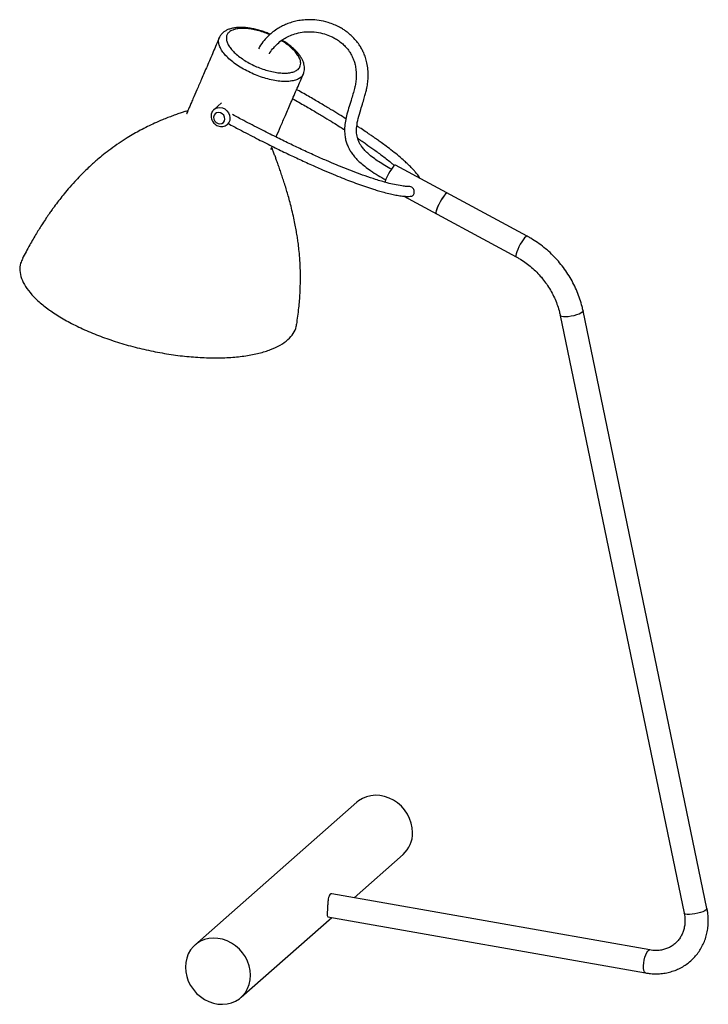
# Paper-space layout '_Dimétrica' of a CAD drawing. Header units: millimetres. Extents: x -140 to 205, y -36 to 458.
import ezdxf

# ---------------------------------------------------------------- set-up
doc = ezdxf.new("R2010")
doc.units = ezdxf.units.MM

psp = doc.layouts.new('_Dimétrica')

# ---------------------------------------------------------------- linework, layer by layer
at = {"color": 7, "linetype": 'Continuous', "lineweight": 25}
for p, q in [((-38.9, 416.67), (-42.62, 413.39)), ((-36.01, 405.89), (-35.5, 406.33)), ((114.51, 349.73), (48.49, 385.41)), ((52.69, 369.85), (108.94, 339.44)), ((204.8, 12.18), (142.6, 312.26)), ((131.14, 309.89), (193.34, 9.8)), ((29.08, 65.48), (-52.23, -6.23)), ((27.65, 17.55), (52.23, 39.23)), ((176.05, -8.7), (16.57, 19.51)), ((-29.08, -32.48), (16.43, 7.65)), ((14.54, 7.99), (174.01, -20.23))]:
    psp.add_line(p, q, dxfattribs=at)
at = {"color": 7, "linetype": 'Continuous', "lineweight": 25, "flags": 128}
for points in [[(-42.62, 410.42), (-42.83, 409.48), (-42.7, 408.49), (-42.25, 407.57), (-41.53, 406.81), (-40.62, 406.33), (-39.65, 406.16), (-38.72, 406.34), (-37.95, 406.85), (-37.43, 407.61), (-37.22, 408.54), (-37.35, 409.53), (-37.8, 410.46), (-38.52, 411.21), (-39.42, 411.7), (-40.4, 411.86), (-41.33, 411.68), (-42.1, 411.18), (-42.62, 410.42)], [(48.49, 385.41), (48.48, 385.42), (48.15, 385.36), (47.66, 384.98), (47.05, 384.31), (46.36, 383.38), (45.63, 382.25), (44.9, 381), (44.23, 379.71), (43.64, 378.44)], [(43.64, 378.44), (43.19, 377.3), (43.04, 376.84)], [(73.75, 371.08), (73.17, 370.47), (72.49, 369.6), (71.77, 368.52), (71.03, 367.29), (70.34, 366), (69.73, 364.72), (69.24, 363.54), (68.91, 362.53), (68.74, 361.75), (68.77, 361.25), (68.88, 361.09)], [(74.45, 371.39), (74.43, 371.39), (74.1, 371.33), (73.61, 370.95), (73.01, 370.28), (72.31, 369.35), (71.58, 368.22), (70.86, 366.97), (70.18, 365.68), (69.6, 364.41)], [(74.45, 371.39), (74.2, 371.38), (73.75, 371.08)], [(69.6, 364.41), (69.14, 363.27), (68.85, 362.31), (68.73, 361.6), (68.8, 361.18), (68.88, 361.09)], [(57.03, 50.29), (56.86, 52.66), (56.37, 55.03), (55.55, 57.33), (54.43, 59.54), (53.03, 61.6), (51.38, 63.48), (49.51, 65.12), (47.46, 66.51), (45.27, 67.61), (42.99, 68.39), (40.66, 68.86), (38.33, 68.98), (36.05, 68.77), (33.86, 68.22), (31.81, 67.35), (29.94, 66.18), (29.08, 65.48)], [(-24.29, -21.42), (-24.46, -19.05), (-24.95, -16.69), (-25.77, -14.38), (-26.89, -12.17), (-28.29, -10.11), (-29.94, -8.24), (-31.81, -6.59), (-33.86, -5.21), (-36.05, -4.11), (-38.33, -3.32), (-40.66, -2.86), (-42.99, -2.73), (-45.27, -2.95), (-47.46, -3.49), (-49.51, -4.36), (-51.38, -5.54), (-53.03, -7), (-54.43, -8.7), (-55.55, -10.63), (-56.37, -12.73), (-56.86, -14.97), (-57.03, -17.3), (-56.86, -19.67), (-56.37, -22.03), (-55.55, -24.34), (-54.43, -26.54), (-53.03, -28.6), (-51.38, -30.48), (-49.51, -32.12), (-47.46, -33.51), (-45.27, -34.61), (-42.99, -35.4), (-40.66, -35.86), (-38.33, -35.98), (-36.05, -35.77), (-33.86, -35.22), (-31.81, -34.35), (-29.94, -33.18), (-28.29, -31.72), (-26.89, -30.01), (-25.77, -28.09), (-24.95, -25.99), (-24.46, -23.75), (-24.29, -21.42)]]:
    psp.add_lwpolyline(points, dxfattribs=at)
at = {"color": 8, "linetype": 'Continuous', "lineweight": 25, "flags": 128}
for points in [[(-42.68, 413.34), (-42.09, 413.78), (-40.97, 414.26), (-39.73, 414.39), (-38.45, 414.16), (-37.25, 413.6), (-36.19, 412.75), (-35.37, 411.67), (-34.84, 410.43), (-34.64, 409.14), (-34.79, 407.88), (-35.27, 406.76), (-36.02, 405.88)], [(113.81, 349.42), (113.23, 348.82), (112.55, 347.94), (111.83, 346.86), (111.09, 345.64), (110.4, 344.34), (109.79, 343.07), (109.3, 341.88), (108.97, 340.87), (108.8, 340.09), (108.83, 339.6), (108.94, 339.44)], [(114.51, 349.73), (114.26, 349.72), (113.81, 349.42)], [(142.22, 311.56), (141.54, 311.09), (140.56, 310.62), (139.35, 310.18), (137.99, 309.8), (136.56, 309.49), (135.14, 309.29), (133.84, 309.2), (132.72, 309.22), (131.87, 309.36), (131.33, 309.61), (131.14, 309.89)], [(142.6, 312.26), (142.57, 312), (142.22, 311.56)], [(204.42, 11.47), (203.74, 11), (202.76, 10.53), (201.56, 10.09), (200.19, 9.71), (198.76, 9.4), (197.34, 9.2), (196.04, 9.11), (194.92, 9.13), (194.07, 9.28), (193.53, 9.53), (193.34, 9.8)], [(204.8, 12.18), (204.77, 11.91), (204.42, 11.47)], [(174.01, -20.23), (173.79, -20.14), (173.41, -19.7), (173.13, -18.94), (172.97, -17.89), (172.94, -16.63), (173.05, -15.23), (173.27, -13.79), (173.61, -12.38), (174.03, -11.11), (174.52, -10.05), (175.04, -9.26), (175.56, -8.81), (176.04, -8.7)]]:
    psp.add_lwpolyline(points, dxfattribs=at)
at = {"color": 7, "linetype": 'Continuous', "lineweight": 25}
psp.add_arc((42.47, 50.03), 14.56, 312.1126, 1.0231, dxfattribs=at)
for points, knots in [([(46.36, 383.35), (45.28, 383.95), (43.09, 385.16), (40.09, 387.06), (37.2, 389.08), (34.75, 391.09), (32.77, 393.08), (31.48, 394.7), (30.36, 396.45), (29.37, 398.65), (28.82, 401.63), (28.93, 405.08), (29.69, 409.06), (30.87, 413.01), (32.03, 416.63), (32.91, 419.51), (33.58, 421.94), (34.14, 424.38), (34.57, 427.07), (34.79, 430.2), (34.68, 433.45), (34.2, 436.61), (33.44, 439.37), (32.57, 441.63), (31.62, 443.59), (30.49, 445.51), (29.01, 447.57), (27.23, 449.56), (25.42, 451.23), (23.78, 452.52), (22.12, 453.65), (20.13, 454.81), (17.59, 456.02), (14.18, 457.25), (10.21, 458.14), (6.06, 458.49), (2.39, 458.36), (-0.81, 457.88), (-3.65, 457.17), (-6.1, 456.3), (-8.4, 455.27), (-10.7, 453.99), (-13.02, 452.37), (-15.35, 450.37), (-17.63, 447.89), (-19.35, 445.69), (-20.12, 444.2), (-20.28, 443.89)], [0, 0, 0, 0, 0.02719, 0.054856, 0.077497, 0.103894, 0.123379, 0.137886, 0.148708, 0.168251, 0.19037, 0.21672, 0.248339, 0.285952, 0.314981, 0.339022, 0.357355, 0.374346, 0.397324, 0.420308, 0.446182, 0.470688, 0.491478, 0.509, 0.523575, 0.538806, 0.557247, 0.578227, 0.59636, 0.61049, 0.623342, 0.640016, 0.660724, 0.685072, 0.720155, 0.751727, 0.7797, 0.804721, 0.826845, 0.848415, 0.866062, 0.886629, 0.911052, 0.933667, 0.960375, 0.991592, 1, 1, 1, 1]), ([(-14.38, 451.14), (-15.08, 451.43), (-16.61, 452.07), (-18.99, 452.86), (-21.47, 453.55), (-23.94, 454.08), (-26.35, 454.43), (-28.67, 454.59), (-30.89, 454.55), (-32.98, 454.3), (-34.84, 453.83), (-36.44, 453.16), (-37.75, 452.34), (-38.85, 451.3), (-39.6, 450.32), (-39.86, 449.64), (-39.94, 449.42)], [0, 0, 0, 0, 0.066518, 0.143549, 0.220435, 0.29841, 0.377437, 0.455876, 0.536257, 0.617443, 0.699252, 0.771171, 0.838756, 0.902144, 0.96993, 1, 1, 1, 1]), ([(-14.83, 441.37), (-14.76, 441.5), (-14.19, 442.6), (-12.84, 444.26), (-10.71, 446.53), (-8.37, 448.38), (-5.69, 449.95), (-2.77, 451.19), (0.62, 452.09), (4.52, 452.52), (8.67, 452.31), (12.62, 451.47), (15.68, 450.32), (17.98, 449.15), (19.94, 447.91), (21.89, 446.38), (23.71, 444.55), (25.19, 442.66), (26.31, 440.8), (27.11, 439.12), (27.73, 437.48), (28.28, 435.5), (28.71, 432.89), (28.79, 429.97), (28.53, 427.14), (28.04, 424.51), (27.32, 421.76), (26.34, 418.53), (25.19, 414.96), (24.07, 411.2), (23.27, 407.64), (22.84, 404.07), (22.89, 400.94), (23.36, 398.24), (23.99, 396.09), (24.84, 394.1), (25.91, 392.23), (27.15, 390.47), (28.7, 388.65), (30.65, 386.72), (33.1, 384.67), (36.15, 382.46), (39.67, 380.21), (42.23, 378.78), (43.51, 378.07)], [0, 0, 0, 0, 0.003955, 0.032948, 0.057108, 0.087414, 0.112872, 0.14039, 0.171356, 0.204929, 0.240742, 0.275387, 0.303452, 0.318893, 0.336402, 0.35771, 0.376189, 0.395995, 0.412958, 0.426571, 0.43945, 0.454207, 0.475851, 0.503532, 0.526162, 0.547104, 0.571456, 0.598541, 0.633148, 0.666958, 0.697371, 0.72421, 0.754954, 0.772744, 0.789186, 0.807734, 0.822998, 0.839113, 0.857357, 0.878203, 0.902496, 0.931295, 0.965712, 1, 1, 1, 1]), ([(-39.99, 449.43), (-41.01, 447.04), (-43.06, 442.22), (-46.03, 435.29), (-48.76, 428.92), (-51.11, 423.47), (-52.89, 419.36), (-54.17, 416.41), (-55.02, 414.46), (-55.69, 412.93), (-56.16, 411.84), (-56.41, 411.26), (-56.51, 411.02), (-56.53, 410.99), (-56.53, 410.98), (-56.53, 410.97), (-56.53, 410.97), (-56.53, 410.97), (-56.53, 410.97)], [0, 0, 0, 0, 0.186863, 0.376078, 0.54154, 0.683132, 0.800409, 0.861073, 0.911811, 0.95186, 0.979757, 0.995353, 0.997326, 0.997721, 0.99818, 0.998757, 0.999478, 1, 1, 1, 1]), ([(2.21, 431.26), (2.31, 431.47), (2.62, 432.11), (2.81, 433.31), (2.82, 434.77), (2.53, 436.28), (1.96, 437.85), (1.1, 439.47), (-0.06, 441.11), (-1.51, 442.75), (-3.19, 444.35), (-5.08, 445.88), (-6.86, 447.15), (-8.06, 447.87), (-8.52, 448.15)], [0, 0, 0, 0, 0.037181, 0.115222, 0.193616, 0.276158, 0.363413, 0.455838, 0.553445, 0.650367, 0.749192, 0.846057, 0.940947, 1, 1, 1, 1]), ([(-11.48, 399.48), (-11.47, 399.51), (-10.72, 401.3), (-9.17, 404.93), (-6.71, 410.66), (-3.92, 417.09), (-0.88, 424.06), (1.21, 428.86), (2.25, 431.25)], [0, 0, 0, 0, 0.002827, 0.161834, 0.336206, 0.539137, 0.770627, 1, 1, 1, 1]), ([(23.56, 408.66), (22.4, 409.39), (19.85, 410.99), (15.68, 413.54), (10.83, 416.44), (5.3, 419.67), (1.23, 422.02), (-1.03, 423.29), (-1.18, 423.37)], [0, 0, 0, 0, 0.144499, 0.317357, 0.513116, 0.734032, 0.982612, 1, 1, 1, 1]), ([(-3.19, 418.76), (-3.17, 418.75), (-1.08, 417.58), (2.78, 415.35), (8.18, 412.2), (12.86, 409.4), (16.9, 406.93), (20.2, 404.87), (22.15, 403.63), (22.96, 403.11)], [0, 0, 0, 0, 0.001552, 0.232407, 0.435587, 0.613681, 0.768999, 0.903588, 1, 1, 1, 1]), ([(-55.56, 412.54), (-55.57, 412.57), (-55.59, 412.65), (-55.95, 412.66), (-56.92, 412.41), (-58.63, 411.86), (-60.88, 411.09), (-63.31, 410.22), (-65.87, 409.24), (-68.96, 408), (-72.36, 406.51), (-76.09, 404.74), (-79.54, 402.97), (-82.92, 401.09), (-86.5, 398.96), (-90.4, 396.42), (-94.39, 393.6), (-97.97, 390.83), (-100.66, 388.61), (-102.8, 386.74), (-104.76, 384.98), (-107.14, 382.73), (-109.8, 380.07), (-112.77, 376.93), (-115.65, 373.66), (-118.35, 370.42), (-120.67, 367.47), (-122.49, 365.05), (-124, 362.97), (-125.33, 361.09), (-126.95, 358.72), (-129.16, 355.37), (-131.96, 350.87), (-135.34, 345.06), (-137.61, 340.77), (-138.83, 338.48)], [0, 0, 0, 0, 0.005939, 0.014679, 0.031478, 0.048651, 0.068661, 0.090657, 0.113931, 0.138456, 0.176307, 0.210134, 0.245249, 0.277091, 0.311161, 0.354277, 0.399008, 0.438928, 0.472808, 0.490782, 0.513157, 0.541625, 0.575993, 0.610342, 0.65283, 0.688105, 0.71896, 0.749582, 0.764882, 0.783444, 0.807216, 0.836105, 0.882376, 0.937171, 1, 1, 1, 1]), ([(-43.75, 411.83), (-43.84, 411.58), (-44.07, 410.95), (-44.17, 409.87), (-43.99, 408.67), (-43.53, 407.51), (-42.79, 406.48), (-41.83, 405.64), (-40.69, 405.05), (-39.45, 404.76), (-38.19, 404.79), (-37.04, 405.18), (-36.29, 405.57), (-36.02, 405.88), (-36.02, 405.89)], [0, 0, 0, 0, 0.062866, 0.153251, 0.244375, 0.336794, 0.430458, 0.52516, 0.620576, 0.716224, 0.811405, 0.905344, 0.997615, 1, 1, 1, 1]), ([(-42.65, 413.31), (-42.81, 413.18), (-43.25, 412.8), (-43.56, 412.25), (-43.73, 411.87), (-43.75, 411.83)], [0, 0, 0, 0, 0.328144, 0.929068, 1, 1, 1, 1]), ([(54.64, 374.74), (54.44, 374.73), (53.55, 374.71), (51.27, 374.99), (48.02, 375.57), (44.54, 376.42), (41.4, 377.3), (37.71, 378.43), (33.25, 379.93), (28.09, 381.83), (23.25, 383.72), (18.49, 385.66), (13.48, 387.8), (7.64, 390.38), (1.43, 393.24), (-5.12, 396.35), (-11.97, 399.71), (-19.59, 403.55), (-26.8, 407.28), (-31.45, 409.77), (-33.31, 410.77)], [0, 0, 0, 0, 0.008632, 0.038325, 0.082627, 0.122526, 0.155087, 0.186844, 0.244268, 0.301401, 0.356992, 0.404035, 0.459474, 0.524452, 0.600266, 0.669705, 0.747859, 0.835649, 0.934086, 1, 1, 1, 1]), ([(-35.55, 406.3), (-33.67, 405.29), (-28.97, 402.77), (-21.65, 398.99), (-13.91, 395.08), (-6.95, 391.68), (-0.31, 388.53), (5.98, 385.64), (11.89, 383.04), (16.96, 380.89), (22.66, 378.56), (29.37, 375.98), (35.55, 373.86), (40, 372.5), (42.84, 371.7), (45.71, 370.98), (48.61, 370.37), (51.36, 369.93), (54.01, 369.67), (55.55, 369.75), (56.28, 369.79)], [0, 0, 0, 0, 0.063613, 0.159657, 0.245213, 0.321294, 0.388819, 0.462458, 0.52549, 0.579195, 0.624692, 0.70719, 0.791473, 0.81917, 0.847511, 0.881601, 0.910308, 0.94071, 0.972038, 1, 1, 1, 1]), ([(60.6, 378.87), (60.49, 379.07), (60.03, 379.94), (58.96, 381.31), (57.62, 382.89), (56.25, 384.33), (54.72, 385.85), (52.7, 387.71), (50.11, 389.94), (47.04, 392.42), (44.03, 394.73), (41.5, 396.6), (39.68, 397.9), (38.34, 398.85), (37.06, 399.75), (35.36, 400.92), (33.11, 402.45), (30.95, 403.9), (29.52, 404.83), (29.05, 405.13)], [0, 0, 0, 0, 0.020308, 0.088611, 0.140956, 0.191719, 0.247342, 0.308305, 0.398766, 0.499434, 0.591553, 0.665642, 0.718167, 0.745297, 0.778479, 0.825027, 0.885983, 0.962698, 1, 1, 1, 1]), ([(29.46, 398.87), (29.61, 398.77), (30.36, 398.28), (31.75, 397.33), (34.32, 395.57), (37.82, 393.11), (42.2, 389.86), (45.65, 387.16), (47.53, 385.55), (47.96, 385.17)], [0, 0, 0, 0, 0.023011, 0.111764, 0.212093, 0.416344, 0.656889, 0.920763, 1, 1, 1, 1]), ([(-14.06, 393.46), (-14.06, 393.46), (-14.05, 393.45), (-14.02, 393.51), (-13.95, 393.64), (-13.82, 393.93), (-13.63, 394.37), (-13.48, 394.73), (-13.42, 394.86)], [0, 0, 0, 0, 0.081699, 0.226249, 0.364082, 0.502585, 0.810481, 1, 1, 1, 1]), ([(-1.11, 305.54), (-0.74, 308.25), (-0.03, 313.4), (0.57, 320.84), (0.79, 327.56), (0.7, 333.48), (0.41, 338.57), (0.03, 342.8), (-0.39, 346.26), (-0.82, 349.29), (-1.3, 352.21), (-1.88, 355.37), (-2.62, 358.95), (-3.49, 362.75), (-4.44, 366.48), (-5.35, 369.8), (-6.24, 372.85), (-7.12, 375.73), (-8.03, 378.56), (-8.9, 381.2), (-9.78, 383.75), (-10.55, 385.93), (-11.25, 387.86), (-11.88, 389.6), (-12.56, 391.41), (-13.13, 392.91), (-13.47, 393.8), (-13.62, 394.17), (-13.67, 394.28), (-13.67, 394.28)], [0, 0, 0, 0, 0.097539, 0.185293, 0.263511, 0.332217, 0.389063, 0.43667, 0.474655, 0.5044, 0.535575, 0.569825, 0.6073, 0.652124, 0.693786, 0.729074, 0.760104, 0.792524, 0.822975, 0.852087, 0.87899, 0.906665, 0.923664, 0.942886, 0.964315, 0.984514, 0.992668, 0.999882, 1, 1, 1, 1]), ([(56.28, 369.78), (56.32, 369.78), (56.58, 369.76), (56.98, 369.97), (57.46, 370.42), (57.78, 371.09), (57.93, 371.9), (57.84, 372.75), (57.5, 373.5), (56.94, 374.1), (56.09, 374.55), (55.27, 374.76), (54.75, 374.68), (54.64, 374.67)], [0, 0, 0, 0, 0.014772, 0.110385, 0.208087, 0.308431, 0.409377, 0.510116, 0.608912, 0.704477, 0.803948, 0.960078, 1, 1, 1, 1]), ([(142.6, 312.26), (142.44, 312.97), (142.01, 314.94), (141.06, 318.16), (139.68, 321.87), (138.03, 325.49), (136.1, 329), (133.93, 332.38), (131.52, 335.6), (128.88, 338.64), (126.03, 341.49), (122.99, 344.13), (119.78, 346.53), (116.93, 348.38), (115.14, 349.38), (114.51, 349.73)], [0, 0, 0, 0, 0.045577, 0.128027, 0.210526, 0.293087, 0.375697, 0.458347, 0.541029, 0.623736, 0.706462, 0.789197, 0.871936, 0.954671, 1, 1, 1, 1]), ([(-138.7, 338.45), (-139.09, 337.68), (-140.06, 335.79), (-140.26, 332.45), (-139.46, 328.54), (-137.44, 324.48), (-134.28, 320.35), (-130.03, 316.21), (-124.76, 312.14), (-118.56, 308.21), (-111.54, 304.49), (-103.82, 301.03), (-95.53, 297.91), (-86.82, 295.16), (-77.82, 292.84), (-68.71, 290.99), (-59.62, 289.64), (-50.72, 288.82), (-42.16, 288.53), (-34.08, 288.78), (-26.63, 289.57), (-19.93, 290.89), (-14.1, 292.71), (-9.24, 294.99), (-5.4, 297.71), (-2.76, 300.83), (-1.37, 303.47), (-1.27, 305.14), (-1.24, 305.56)], [0, 0, 0, 0, 0.027108, 0.067061, 0.107016, 0.147013, 0.186965, 0.22692, 0.266917, 0.30687, 0.346825, 0.386822, 0.426774, 0.466729, 0.506726, 0.546679, 0.586633, 0.62663, 0.666583, 0.706538, 0.746535, 0.786488, 0.826442, 0.866439, 0.906392, 0.946347, 0.986344, 1, 1, 1, 1]), ([(108.94, 339.44), (109.44, 339.16), (110.94, 338.32), (113.36, 336.75), (116.12, 334.63), (118.72, 332.3), (121.13, 329.76), (123.34, 327.05), (125.33, 324.18), (127.08, 321.18), (128.59, 318.07), (129.82, 314.87), (130.64, 312.13), (131.01, 310.47), (131.14, 309.89)], [0, 0, 0, 0, 0.045432, 0.136195, 0.226944, 0.317643, 0.408305, 0.498942, 0.589561, 0.680172, 0.770786, 0.861418, 0.952086, 1, 1, 1, 1]), ([(15.68, 19.25), (15.48, 18.99), (15.06, 18.47), (14.7, 17), (14.48, 15.19), (14.35, 13.18), (14.25, 11.28), (14.18, 9.69), (14.2, 8.59), (14.28, 8.01), (14.5, 8.05), (14.55, 8.06)], [0, 0, 0, 0, 0.117286, 0.234408, 0.355728, 0.48017, 0.600224, 0.715579, 0.832502, 0.954957, 1, 1, 1, 1]), ([(16.56, 19.47), (16.52, 19.49), (16.21, 19.65), (15.93, 19.44), (15.68, 19.25)], [0, 0, 0, 0, 0.124844, 1, 1, 1, 1]), ([(174.01, -20.23), (174.58, -20.32), (176.14, -20.57), (178.71, -20.72), (181.67, -20.61), (184.58, -20.19), (187.4, -19.47), (190.09, -18.45), (192.64, -17.14), (195.01, -15.58), (197.19, -13.76), (199.15, -11.71), (200.87, -9.45), (202.34, -7.01), (203.54, -4.41), (204.46, -1.67), (205.09, 1.17), (205.43, 4.1), (205.47, 7.08), (205.25, 9.78), (204.93, 11.48), (204.8, 12.18)], [0, 0, 0, 0, 0.031964, 0.087353, 0.142658, 0.197786, 0.252719, 0.307453, 0.362001, 0.416389, 0.470658, 0.524858, 0.579033, 0.633234, 0.687514, 0.741916, 0.796473, 0.851201, 0.906103, 0.961174, 1, 1, 1, 1]), ([(193.34, 9.8), (193.41, 9.44), (193.62, 8.33), (193.78, 6.47), (193.7, 4.26), (193.36, 2.14), (192.74, 0.12), (191.87, -1.77), (190.75, -3.5), (189.38, -5.04), (187.8, -6.36), (186.01, -7.44), (184.06, -8.25), (181.97, -8.78), (179.8, -9.01), (177.81, -8.97), (176.55, -8.78), (176.05, -8.7)], [0, 0, 0, 0, 0.03256, 0.10085, 0.169336, 0.238257, 0.307782, 0.378075, 0.449251, 0.521306, 0.594046, 0.667046, 0.739692, 0.811632, 0.882725, 0.953004, 1, 1, 1, 1])]:
    psp.add_open_spline(points, degree=3, knots=knots, dxfattribs=at)
at = {"color": 8, "linetype": 'Continuous', "lineweight": 25}
for points, knots in [([(-14.64, 450.91), (-15.45, 451.25), (-17.27, 452), (-20.18, 452.89), (-23.24, 453.6), (-26.19, 454), (-28.9, 454.09), (-31.32, 453.86), (-33.5, 453.27), (-35.12, 452.31), (-36.12, 451.03), (-36.53, 449.63), (-36.42, 448.03), (-35.79, 446.28), (-34.65, 444.42), (-33.02, 442.51), (-30.95, 440.6), (-28.51, 438.76), (-25.75, 437.04), (-22.81, 435.51), (-19.72, 434.18), (-16.62, 433.11), (-13.51, 432.3), (-10.52, 431.77), (-7.69, 431.56), (-5.15, 431.67), (-2.97, 432.1), (-1.43, 432.74), (-0.73, 433.29), (-0.47, 433.5)], [0, 0, 0, 0, 0.029141, 0.065759, 0.103403, 0.140673, 0.179022, 0.216407, 0.2549, 0.30144, 0.338091, 0.375812, 0.412458, 0.450134, 0.487409, 0.525763, 0.563137, 0.601617, 0.638618, 0.67673, 0.713122, 0.750547, 0.787314, 0.825105, 0.86253, 0.901038, 0.938471, 0.977029, 1, 1, 1, 1]), ([(2.18, 431.28), (1.88, 430.69), (1.41, 429.79), (-0.05, 428.77), (-1.75, 428.02), (-3.42, 427.67), (-5.24, 427.45), (-7.23, 427.35), (-10.44, 427.59), (-13.91, 428.19), (-17.44, 429.12), (-21.04, 430.37), (-24.56, 431.89), (-27.98, 433.67), (-31.14, 435.63), (-33.98, 437.74), (-36.36, 439.92), (-38.25, 442.12), (-39.56, 444.25), (-40.28, 446.27), (-40.45, 448.02), (-40.1, 448.98), (-39.94, 449.41)], [0, 0, 0, 0, 0.063453, 0.096433, 0.149087, 0.203268, 0.205321, 0.258821, 0.313866, 0.366423, 0.420446, 0.472588, 0.526208, 0.579291, 0.633976, 0.687477, 0.742572, 0.795868, 0.8507, 0.90312, 0.956996, 1, 1, 1, 1]), ([(-0.47, 433.5), (-0.02, 434.03), (0.75, 434.94), (0.95, 436.63), (0.65, 438.27), (-0.17, 440.07), (-1.5, 441.94), (-3.29, 443.87), (-5.52, 445.74), (-7.4, 447.12), (-8.57, 447.79), (-8.8, 447.93)], [0, 0, 0, 0, 0.159938, 0.272636, 0.388505, 0.503188, 0.62113, 0.736919, 0.856065, 0.971474, 1, 1, 1, 1])]:
    psp.add_open_spline(points, degree=3, knots=knots, dxfattribs=at)

doc.saveas('drawing.dxf')
